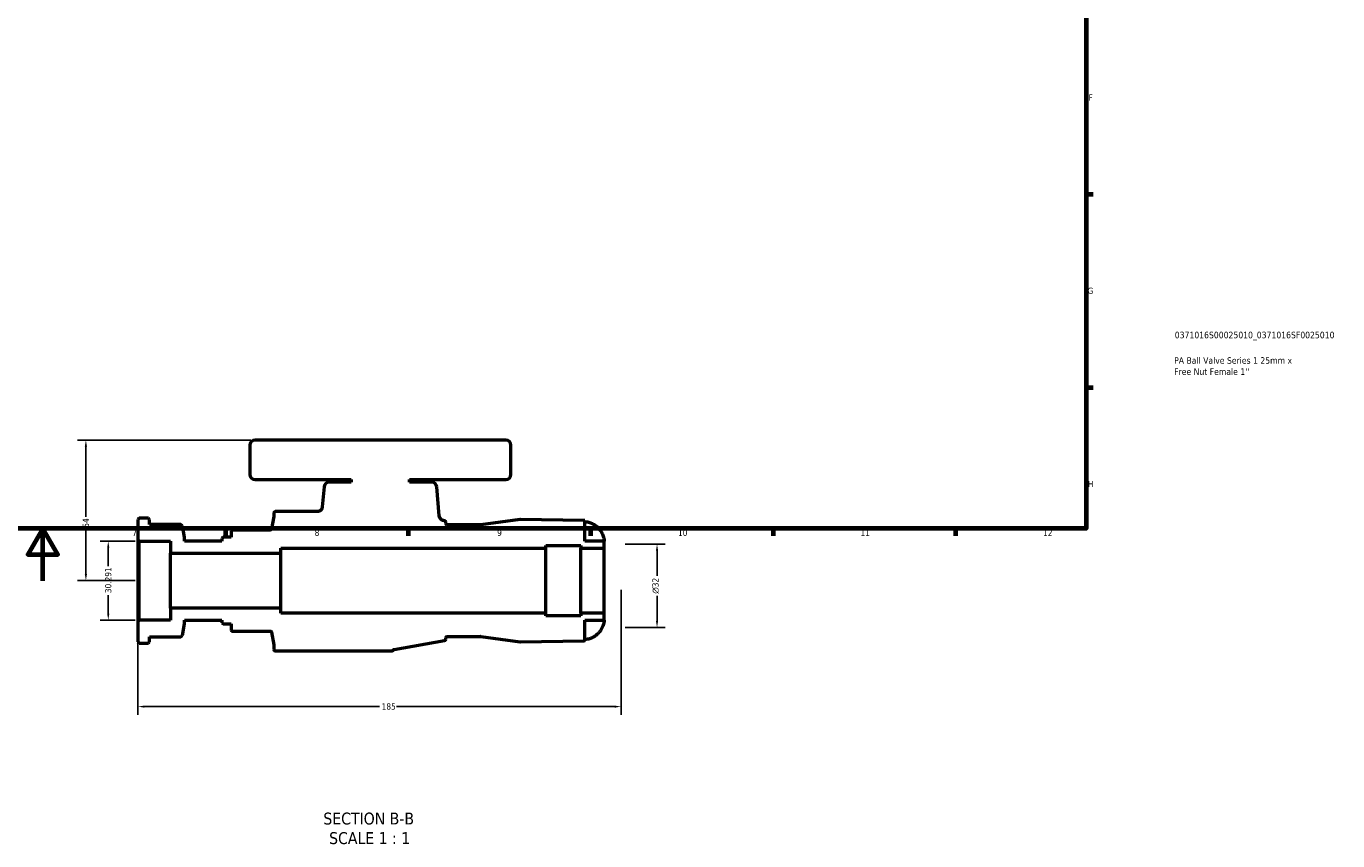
# Model space of a CAD drawing. Header units: millimetres. Extents: x -90 to 918, y -118 to 634.
# Tile 4 of 7: x 414 to 918, y -100 to 213. Entities that reach past the tile are written whole.
import ezdxf

# ---------------------------------------------------------------- set-up
doc = ezdxf.new("R2010")
doc.units = ezdxf.units.MM
for name, color, linetype, lineweight in [('Border (ANSI)', 7, 'Continuous', 70), ('Dimension (ANSI)', 7, 'Continuous', 25), ('Symbol (ANSI)', 7, 'Continuous', 25), ('Title (ISO)', 7, 'Continuous', 50), ('Visible (ANSI)', 7, 'Continuous', 50)]:
    doc.layers.add(name, color=color, linetype=linetype, lineweight=lineweight)
doc.styles.add('Label Text (ANSI)', font='tahoma.ttf')
doc.styles.add('Note Text (ANSI)', font='tahoma.ttf')
doc.styles.add('Note Text (ISO)', font='tahoma.ttf')
doc.dimstyles.new('Default - mm (ANSI)', dxfattribs={"dimtxt": 2.4, "dimasz": 2.5, "dimexe": 3.175, "dimexo": 1.6002, "dimgap": 0.8, "dimtad": 0, "dimtoh": 1, "dimdec": 0, "dimrnd": 1e-08, "dimzin": 4, "dimdsep": 46, "dimtxsty": 'Note Text (ANSI)', "dimcen": 0.09, "dimdle": 10, "dimclrd": 256, "dimclre": 256, "dimclrt": 5, "dimadec": 1, "dimazin": 1, "dimtfac": 1.27, "dimtofl": 0, "dimtmove": 0, "dimatfit": 3, "dimfxl": 1, "dimtolj": 1, "dimtzin": 4, "dimlwd": -1, "dimlwe": -1, "dimarcsym": 0})

# ---------------------------------------------------------------- blocks, each defined once
blk = doc.blocks.new('Borders Default Border')
at = {"layer": 'Border (ANSI)'}
for p, q in [((821, 148.5), (823.8, 148.5)), ((821, 74.25), (823.8, 74.25)), ((490.58, 20), (490.58, 17.2)), ((560.67, 20), (560.67, 17.2)), ((630.75, 20), (630.75, 17.2)), ((700.83, 20), (700.83, 17.2)), ((770.92, 20), (770.92, 17.2))]:
    blk.add_line(p, q, dxfattribs=at)
at = {"layer": 'Border (ANSI)', "flags": 128}
for points in [[(20, 20), (20, 574), (821, 574), (821, 20), (20, 20)], [(420.5, 0), (420.5, 20), (414.73, 10), (426.27, 10), (420.5, 20)]]:
    blk.add_lwpolyline(points, dxfattribs=at)
at = {"layer": 'Border (ANSI)', "color": 5, "true_color": 0x0000ff, "char_height": 2.4, "attachment_point": 7, "style": 'Note Text (ANSI)'}
for s, insert in [('F', (821.98, 184.43)), ('G', (821.6, 110.13)), ('H', (821.73, 35.93)), ('7', (454.8, 17.2)), ('8', (524.84, 17.15)), ('9', (594.92, 17.15)), ('10', (664.35, 17.15)), ('11', (734.43, 17.2)), ('12', (804.52, 17.2))]:
    blk.add_mtext(s, dxfattribs=dict(at, insert=insert))
blk = doc.blocks.new('Title Blocks ISO')
at = {"layer": 'Title (ISO)', "color": 232, "true_color": 0xca0064, "style": 'Note Text (ISO)'}
for tag, p in [('PART_NUMBER_001', (34.08, 73.13)), ('DESCRIPTION_001', (33.84, 63.34)), ('DESCRIPTION_002', (33.84, 59.06))]:
    blk.add_attdef(tag, p, '', height=2.5, dxfattribs=at)
blk = doc.blocks.new('*D7')
at = {"layer": 'Defpoints', "color": 0, "transparency": 16777216}
for p in [(642.49, -1.97), (456.99, -15.62), (642.49, -48.37)]:
    blk.add_point(p, dxfattribs=at)
at = {"layer": 'Dimension (ANSI)', "transparency": 16777216}
for p, q in [((642.49, -3.57), (642.49, -51.55)), ((456.99, -17.22), (456.99, -51.55)), ((459.49, -48.37), (549.76, -48.37)), ((639.99, -48.37), (556.23, -48.37))]:
    blk.add_line(p, q, dxfattribs=at)
for points in [[(459.49, -47.95), (459.49, -48.79), (456.99, -48.37)], [(639.99, -47.95), (639.99, -48.79), (642.49, -48.37)]]:
    blk.add_solid(points, dxfattribs=at)
at = {"layer": 'Dimension (ANSI)', "color": 5, "transparency": 16777216, "insert": (550.56, -47.12), "char_height": 2.4, "attachment_point": 1, "style": 'Note Text (ANSI)'}
blk.add_mtext('\\A1;185', dxfattribs=at)
blk = doc.blocks.new('*D8')
at = {"layer": 'Defpoints', "color": 0, "transparency": 16777216}
for p in [(501.95, 54.03), (436.99, 0.03), (457.49, 0.03)]:
    blk.add_point(p, dxfattribs=at)
at = {"layer": 'Dimension (ANSI)', "transparency": 16777216}
for p, q in [((500.35, 54.03), (433.81, 54.03)), ((436.99, 51.53), (436.99, 24.49)), ((436.99, 2.53), (436.99, 19.57)), ((455.89, 0.03), (433.81, 0.03))]:
    blk.add_line(p, q, dxfattribs=at)
for points in [[(436.57, 51.53), (437.41, 51.53), (436.99, 54.03)], [(436.57, 2.53), (437.41, 2.53), (436.99, 0.03)]]:
    blk.add_solid(points, dxfattribs=at)
at = {"layer": 'Dimension (ANSI)', "color": 5, "transparency": 16777216, "insert": (435.76, 20.37), "char_height": 2.4, "attachment_point": 1, "rotation": 90, "style": 'Note Text (ANSI)'}
blk.add_mtext('\\A1;54', dxfattribs=at)
blk = doc.blocks.new('*D9')
at = {"layer": 'Defpoints', "color": 0, "transparency": 16777216}
for p in [(457.49, 15.17), (445.58, -15.12), (457.49, -15.12)]:
    blk.add_point(p, dxfattribs=at)
at = {"layer": 'Dimension (ANSI)', "transparency": 16777216}
for p, q in [((455.89, 15.17), (442.41, 15.17)), ((445.58, 12.67), (445.58, 5.62)), ((445.58, -12.62), (445.58, -5.57)), ((455.89, -15.12), (442.41, -15.12))]:
    blk.add_line(p, q, dxfattribs=at)
for points in [[(445.16, 12.67), (446, 12.67), (445.58, 15.17)], [(445.16, -12.62), (446, -12.62), (445.58, -15.12)]]:
    blk.add_solid(points, dxfattribs=at)
at = {"layer": 'Dimension (ANSI)', "color": 5, "transparency": 16777216, "insert": (444.33, -4.77), "char_height": 2.4, "attachment_point": 1, "rotation": 90, "style": 'Note Text (ANSI)'}
blk.add_mtext('\\A1;30.291', dxfattribs=at)
blk = doc.blocks.new('*D10')
at = {"layer": 'Defpoints', "color": 0, "transparency": 16777216}
for p in [(642.49, 14.03), (656.28, 14.03), (642.49, -17.97)]:
    blk.add_point(p, dxfattribs=at)
at = {"layer": 'Dimension (ANSI)', "transparency": 16777216}
for p, q in [((644.09, 14.03), (659.45, 14.03)), ((656.28, 11.53), (656.28, 1.85)), ((656.28, -15.47), (656.28, -5.8)), ((644.09, -17.97), (659.45, -17.97))]:
    blk.add_line(p, q, dxfattribs=at)
for points in [[(655.86, 11.53), (656.7, 11.53), (656.28, 14.03)], [(655.86, -15.47), (656.7, -15.47), (656.28, -17.97)]]:
    blk.add_solid(points, dxfattribs=at)
at = {"layer": 'Dimension (ANSI)', "color": 5, "transparency": 16777216, "insert": (654.47, -5), "char_height": 2.4, "attachment_point": 1, "rotation": 90, "style": 'Note Text (ANSI)'}
blk.add_mtext('\\A1;{\\fAIGDT|b0|i0;\\H2.4000;\\ln}\\fTahoma|b0|i0;\\H2.4000;32', dxfattribs=at)

msp = doc.modelspace()

# ---------------------------------------------------------------- linework, layer by layer
at = {"layer": 'Visible (ANSI)'}
for p, q in [((499.9511, 52.0266), (499.9511, 40.8266)), ((598.1911, 54.0266), (501.9511, 54.0266)), ((600.1911, 40.8266), (600.1911, 52.0266)), ((501.9511, 38.8266), (538.8836, 38.8266)), ((528.4375, 36.0009), (527.7683, 28.3523)), ((538.8836, 37.8266), (530.4299, 37.8266)), ((538.8836, 38.8266), (538.8836, 37.8266)), ((561.2586, 37.8266), (561.2586, 38.8266)), ((561.2586, 38.8266), (598.1911, 38.8266)), ((569.7123, 37.8266), (561.2586, 37.8266)), ((572.6746, 24.915), (571.7047, 36.0009)), ((509.1628, 26.0266), (509.1628, 24.7154)), ((525.7759, 26.5266), (509.6628, 26.5266)), ((457.4911, 24.0266), (456.9911, 23.5266)), ((456.9911, 23.5266), (456.9911, 15.6721)), ((460.9661, 24.0266), (457.4911, 24.0266)), ((461.4661, 23.5266), (460.9661, 24.0266)), ((461.4661, 21.6266), (461.4661, 23.5266)), ((473.4961, 21.6266), (461.4661, 21.6266)), ((474.0852, 21.1346), (473.4961, 21.6266)), ((474.8911, 16.6867), (474.0852, 21.1346)), ((509.1552, 24.6285), (508.3182, 19.8817)), ((574.7179, 23.0495), (574.3197, 23.1197)), ((575.1311, 21.9916), (575.1311, 22.5571)), ((588.5228, 21.4916), (575.6311, 21.4916)), ((603.7337, 23.5216), (588.5891, 21.496)), ((628.1798, 23.1006), (603.8088, 23.526)), ((628.5711, 15.1518), (628.5711, 23.0841)), ((456.9911, 15.6721), (457.4911, 15.1721)), ((456.9911, 15.6721), (456.9911, -15.6189)), ((457.4911, 15.1721), (469.5211, 15.1721)), ((457.4911, -15.1189), (457.4911, 15.1721)), ((469.5211, 15.1721), (469.5211, 10.6285)), ((474.8911, 15.1721), (474.8911, 16.6867)), ((489.2111, 15.1721), (474.8911, 15.1721)), ((489.7111, 16.6867), (489.2111, 16.1867)), ((489.2111, 16.1867), (489.2111, 15.1721)), ((492.7911, 16.6867), (489.7111, 16.6867)), ((492.7911, 18.9685), (492.7911, 16.6867)), ((507.8258, 19.4685), (493.2911, 19.4685)), ((635.9911, 15.1518), (628.5711, 15.1518)), ((635.9911, 12.5266), (635.9911, 15.1518)), ((469.5211, 10.6285), (511.7911, 10.6285)), ((469.5211, -10.5752), (469.5211, 10.6285)), ((511.7911, 10.6285), (511.7911, 12.5266)), ((511.7911, 12.5266), (613.6161, 12.5266)), ((511.7911, -10.5752), (511.7911, 10.6285)), ((613.6161, 12.5266), (613.6161, 13.5266)), ((613.6161, 13.5266), (627.0411, 13.5266)), ((613.6161, -12.4734), (613.6161, 12.5266)), ((627.0411, 13.5266), (627.0411, 12.5266)), ((627.0411, 12.5266), (635.9911, 12.5266)), ((627.0411, -12.4734), (627.0411, 12.5266)), ((635.9911, -12.4734), (635.9911, 12.5266)), ((511.7911, -10.5752), (469.5211, -10.5752)), ((469.5211, -10.5752), (469.5211, -15.1189)), ((511.7911, -12.4734), (511.7911, -10.5752)), ((613.6161, -12.4734), (511.7911, -12.4734)), ((613.6161, -13.4734), (613.6161, -12.4734)), ((627.0411, -13.4734), (613.6161, -13.4734)), ((635.9911, -12.4734), (627.0411, -12.4734)), ((627.0411, -12.4734), (627.0411, -13.4734)), ((628.5711, -23.0308), (628.5711, -15.0985)), ((628.5711, -15.0985), (635.9911, -15.0985)), ((635.9911, -15.0985), (635.9911, -12.4734)), ((457.4911, -15.1189), (456.9911, -15.6189)), ((456.9911, -15.6189), (456.9911, -23.4734)), ((469.5211, -15.1189), (457.4911, -15.1189)), ((474.0852, -21.0814), (474.8911, -16.6334)), ((474.8911, -16.6334), (474.8911, -15.1189)), ((474.8911, -15.1189), (489.2111, -15.1189)), ((489.2111, -15.1189), (489.2111, -16.1334)), ((489.2111, -16.1334), (489.7111, -16.6334)), ((489.7111, -16.6334), (492.7911, -16.6334)), ((492.7911, -16.6334), (492.7911, -18.9152)), ((493.2911, -19.4152), (507.8258, -19.4152)), ((508.3182, -19.8284), (509.1552, -24.5753)), ((456.9911, -23.4734), (457.4911, -23.9734)), ((457.4911, -23.9734), (460.9661, -23.9734)), ((460.9661, -23.9734), (461.4661, -23.4734)), ((461.4661, -23.4734), (461.4661, -21.5734)), ((461.4661, -21.5734), (473.4961, -21.5734)), ((473.4961, -21.5734), (474.0852, -21.0814)), ((509.1628, -24.6621), (509.1628, -26.4734)), ((555.3105, -26.4183), (574.7179, -22.9962)), ((575.1311, -22.5038), (575.1311, -21.9384)), ((575.6311, -21.4384), (588.5228, -21.4384)), ((588.5891, -21.4428), (603.7337, -23.4684)), ((603.8088, -23.4727), (628.1798, -23.0473)), ((509.6628, -26.9734), (554.498, -26.9734))]:
    msp.add_line(p, q, dxfattribs=at)
for centre, radius, start, end in [((501.9511, 52.0266), 2, 90, 180), ((598.1911, 52.0266), 2, 0, 90), ((501.9511, 40.8266), 2, 180, 270), ((598.1911, 40.8266), 2, 270, 0), ((530.4299, 35.8266), 2, 90, 175), ((569.7123, 35.8266), 2, 5, 90), ((509.6628, 26.0266), 0.5, 90, 180), ((508.6628, 24.7154), 0.5, 350, 0), ((574.6311, 22.5571), 0.5, 0, 80), ((575.6311, 21.9916), 0.5, 180, 270), ((588.5228, 21.9916), 0.5, 270, 277.618075), ((603.8, 23.026), 0.5, 89, 97.618075), ((628.0411, 15.1518), 7.95, 86.177446, 89), ((493.2911, 18.9685), 0.5, 90, 180), ((493.2911, -18.9152), 0.5, 180, 270), ((508.6628, -24.6621), 0.5, 0, 10), ((574.6311, -22.5038), 0.5, 280, 0), ((575.6311, -21.9384), 0.5, 90, 180), ((588.5228, -21.9384), 0.5, 82.381925, 90), ((603.8, -22.9728), 0.5, 262.381925, 271), ((628.0411, -15.0985), 7.95, 271, 273.822554), ((509.6628, -26.4734), 0.5, 180, 270), ((554.498, -26.4734), 0.5, 270, 334.068042)]:
    msp.add_arc(centre, radius, start, end, dxfattribs=at)
for points, knots in [([(527.7683, 28.3523), (527.7478, 28.1177), (527.686, 27.8886), (527.4855, 27.4623), (527.3485, 27.2686), (526.9955, 26.9202), (526.7762, 26.7752), (526.2943, 26.5775), (526.0364, 26.5266), (525.7759, 26.5266)], [-0.297559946, -0.297559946, -0.297559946, -0.297559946, -0.226908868, -0.226908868, -0.156257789, -0.156257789, -0.078128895, -0.078128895, 0, 0, 0, 0]), ([(574.3197, 23.1197), (574.1454, 23.1504), (573.9759, 23.2042), (573.6556, 23.3548), (573.5062, 23.4511), (573.173, 23.7344), (573.0094, 23.9402), (572.7704, 24.403), (572.6973, 24.6556), (572.6746, 24.915)], [-0.26244482, -0.26244482, -0.26244482, -0.26244482, -0.209351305, -0.209351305, -0.156257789, -0.156257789, -0.078128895, -0.078128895, 0, 0, 0, 0]), ([(628.5711, 22.6909), (628.9021, 22.6684), (629.2435, 22.6235), (630.1007, 22.4513), (630.61, 22.2908), (631.5126, 21.9137), (631.9885, 21.6615), (632.8761, 21.0619), (633.2878, 20.7144), (633.9168, 20.0786), (634.1988, 19.7482), (634.4539, 19.3918)], [0.051568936, 0.051568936, 0.051568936, 0.051568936, 0.14608339, 0.14608339, 0.292166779, 0.292166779, 0.439537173, 0.439537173, 0.586907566, 0.586907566, 0.707857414, 0.707857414, 0.707857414, 0.707857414]), ([(508.3182, 19.8817), (508.3092, 19.8309), (508.2925, 19.7818), (508.2446, 19.6905), (508.2137, 19.6488), (508.1307, 19.5669), (508.0758, 19.5306), (507.9554, 19.4812), (507.8909, 19.4685), (507.8258, 19.4685)], [-0.0699969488, -0.0699969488, -0.0699969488, -0.0699969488, -0.0545306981, -0.0545306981, -0.0390644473, -0.0390644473, -0.0195322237, -0.0195322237, 0, 0, 0, 0]), ([(634.4539, 19.3918), (634.63, 19.1458), (634.7941, 18.8919), (635.0914, 18.3795), (635.2238, 18.1233), (635.4532, 17.6216), (635.5498, 17.379), (635.741, 16.8253), (635.8192, 16.529), (635.9449, 15.915), (635.9714, 15.6354), (635.9937, 15.2511), (635.9911, 15.1518), (635.9911, 15.1518)], [-1.764105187, -1.764105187, -1.764105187, -1.764105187, -1.689666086, -1.689666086, -1.616697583, -1.616697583, -1.545950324, -1.545950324, -1.449339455, -1.449339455, -1.32011616, -1.32011616, -1.189862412, -1.189862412, -1.189862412, -1.189862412]), ([(635.9911, -15.0985), (635.9911, -15.0985), (635.9911, -15.0985), (635.9911, -15.1008), (635.9933, -15.1951), (635.9726, -15.5695), (635.9463, -15.8576), (635.8172, -16.4836), (635.7392, -16.7777), (635.5352, -17.3678), (635.4192, -17.6524), (635.1073, -18.3062), (634.9018, -18.6707), (634.6003, -19.1296), (634.5285, -19.2343), (634.4539, -19.3385)], [-1.448061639, -1.448061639, -1.448061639, -1.448061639, -1.446127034, -1.446127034, -1.287401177, -1.287401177, -1.118044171, -1.118044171, -0.996812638, -0.996812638, -0.892231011, -0.892231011, -0.76034966, -0.76034966, -0.721181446, -0.721181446, -0.721181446, -0.721181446]), ([(507.8258, -19.4152), (507.8773, -19.4152), (507.9286, -19.4232), (508.0268, -19.4545), (508.0732, -19.4777), (508.1683, -19.5452), (508.2135, -19.5929), (508.2831, -19.703), (508.3069, -19.7643), (508.3182, -19.8284)], [-0.0699969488, -0.0699969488, -0.0699969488, -0.0699969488, -0.0545306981, -0.0545306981, -0.0390644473, -0.0390644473, -0.0195322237, -0.0195322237, 0, 0, 0, 0]), ([(634.4539, -19.3385), (634.1988, -19.695), (633.9168, -20.0253), (633.2878, -20.6612), (632.8761, -21.0087), (631.9885, -21.6083), (631.5126, -21.8604), (630.61, -22.2376), (630.1007, -22.3981), (629.2435, -22.5702), (628.9021, -22.6151), (628.5711, -22.6376)], [4.136195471, 4.136195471, 4.136195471, 4.136195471, 4.25714532, 4.25714532, 4.404515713, 4.404515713, 4.551886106, 4.551886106, 4.697969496, 4.697969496, 4.79248395, 4.79248395, 4.79248395, 4.79248395]), ([(554.9477, -26.692), (554.9679, -26.6504), (554.9938, -26.6118), (555.0555, -26.5429), (555.091, -26.5128), (555.1851, -26.4533), (555.2464, -26.4296), (555.3105, -26.4183)], [-0.047288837, -0.047288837, -0.047288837, -0.047288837, -0.0334105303, -0.0334105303, -0.0195322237, -0.0195322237, 0, 0, 0, 0])]:
    msp.add_open_spline(points, degree=3, knots=knots, dxfattribs=at)

# ---------------------------------------------------------------- block references
msp.add_blockref('Borders Default Border', (0, 0))
msp.add_blockref('Title Blocks ISO', (821, 20)).add_auto_attribs({'PART_NUMBER_001': '0371016S00025010_0371016SF0025010', 'DESCRIPTION_001': 'PA Ball Valve Series 1 25mm x', 'DESCRIPTION_002': "Free Nut Female 1''"})

# ---------------------------------------------------------------- texts
at = {"layer": 'Symbol (ANSI)', "char_height": 4.572, "attachment_point": 7, "style": 'Label Text (ANSI)'}
for s, insert in [('SECTION B-B', (528.1648, -93.7402)), ('SCALE 1 : 1', (530.3878, -101.253))]:
    msp.add_mtext(s, dxfattribs=dict(at, insert=insert))

# ---------------------------------------------------------------- dimensions: what is measured, and where the dimension line sits
at = {"layer": 'Dimension (ANSI)'}
for base, p1, p2, angle, override, picture, middle in [((436.9888, 0.0266), (501.9511, 54.0266), (457.4911, 0.0266), 90, {"dimgap": 0.8, "dimtoh": 0, "dimdec": 0, "dimtol": 0, "dimlim": 0, "dimtp": 0, "dimtm": 0, "dimtdec": 2, "dimatfit": 1}, '*D8', (436.9888, 22.0266)), ((445.5814, -15.1189), (457.4911, 15.1721), (457.4911, -15.1189), 270, {"dimgap": 0.8, "dimtoh": 0, "dimdec": 3, "dimtol": 0, "dimlim": 0, "dimtp": 0, "dimtm": 0, "dimtdec": 2, "dimatfit": 1}, '*D9', (445.5814, 0.0266))]:
    dim = msp.add_linear_dim(base=base, p1=p1, p2=p2, angle=angle, dimstyle='Default - mm (ANSI)', override=override, dxfattribs=at)
    dim.commit()
    dim.dimension.update_dxf_attribs({"geometry": picture, "text_midpoint": middle, "dimtype": 160})
dim = msp.add_linear_dim(base=(656.2791, 14.0266), p1=(642.4907, -17.9734), p2=(642.4907, 14.0266), angle=90, text='{\\fAIGDT|b0|i0;\\H2.4000;\\ln}\\fTahoma|b0|i0;\\H2.4000;<>', dimstyle='Default - mm (ANSI)', override={"dimgap": 0.8, "dimtoh": 0, "dimdec": 0, "dimtol": 0, "dimlim": 0, "dimtp": 0, "dimtm": 0, "dimtdec": 2, "dimatfit": 1}, dxfattribs=at)
dim.commit()
dim.dimension.update_dxf_attribs({"geometry": '*D10', "text_midpoint": (656.2791, -1.9734), "dimtype": 160})
dim = msp.add_linear_dim(base=(642.4907, -48.3703), p1=(456.9911, -15.6189), p2=(642.4907, -1.9734), dimstyle='Default - mm (ANSI)', override={"dimgap": 0.8, "dimtoh": 0, "dimdec": 0, "dimtol": 0, "dimlim": 0, "dimtp": 0, "dimtm": 0, "dimtdec": 2, "dimatfit": 1}, dxfattribs=at)
dim.commit()
dim.dimension.update_dxf_attribs({"geometry": '*D7', "text_midpoint": (552.9911, -48.3703), "dimtype": 160})

doc.saveas('drawing.dxf')
